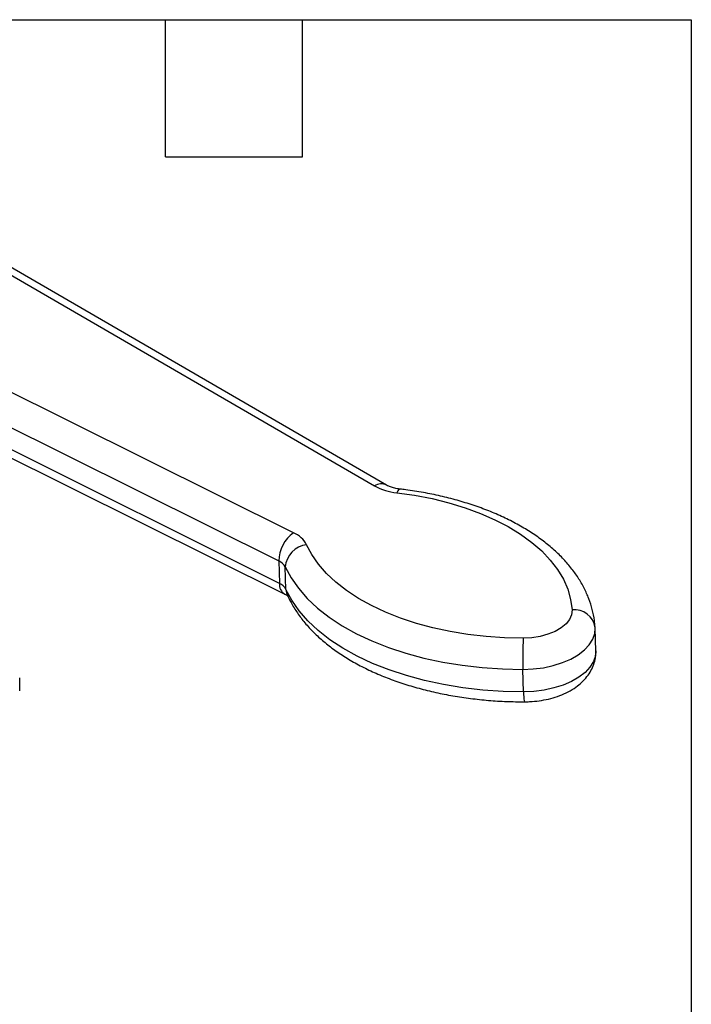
# Model space of a CAD drawing. Header units: inches. Extents: x 0.5 to 21.5, y 0.5 to 16.5.
# Tile 11 of 11: x 18.6 to 21.5, y 12.2 to 16.5. Entities that reach past the tile are written whole.
import ezdxf

# ---------------------------------------------------------------- set-up
doc = ezdxf.new("R2010")
doc.units = ezdxf.units.IN
doc.header["$LTSCALE"] = 2
doc.header["$MEASUREMENT"] = 0
doc.linetypes.add('SLD-Solid', pattern=[0])
doc.layers.add('TEXT', color=140, linetype='SLD-Solid', lineweight=25)

msp = doc.modelspace()

# ---------------------------------------------------------------- linework, layer by layer
for p, q in [((20.1667, 14.4654), (18.0891, 15.6696)), ((18.0391, 15.6651), (20.1149, 14.462)), ((19.7604, 14.2573), (17.5256, 15.3687)), ((17.4584, 15.2468), (19.6959, 14.1341)), ((19.6988, 14.036), (17.4613, 15.1487)), ((17.4853, 15.1017), (19.7219, 13.9894)), ((19.6959, 14.1341), (19.6988, 14.036)), ((19.7273, 14.0097), (19.7243, 14.1078)), ((21.0793, 13.8391), (21.0792, 13.8422)), ((21.0823, 13.741), (21.0793, 13.8391)), ((20.7664, 13.5619), (20.7635, 13.66))]:
    msp.add_line(p, q)
at = {"flags": 128}
for points in [[(20.2255, 14.4482), (20.2251, 14.4483), (20.2207, 14.4465), (20.2161, 14.4411), (20.2114, 14.4322)], [(20.2114, 14.4322), (20.2899, 14.421), (20.3662, 14.4063), (20.4399, 14.3881), (20.5105, 14.3667), (20.5776, 14.342), (20.6407, 14.3144), (20.6994, 14.2839), (20.7533, 14.2508), (20.8022, 14.2153), (20.8455, 14.1776), (20.8832, 14.1379), (20.9149, 14.0966), (20.9404, 14.0539), (20.9596, 14.01), (20.9723, 13.9653), (20.9784, 13.92)], [(20.7646, 13.7965), (20.6831, 13.7983), (20.6023, 13.8038), (20.5229, 13.8129), (20.4453, 13.8255), (20.37, 13.8416), (20.2974, 13.8612), (20.2282, 13.8839), (20.1627, 13.9098), (20.1013, 13.9386), (20.0445, 13.9702), (19.9926, 14.0043), (19.9459, 14.0407), (19.9048, 14.0792), (19.8696, 14.1196), (19.8404, 14.1615), (19.8174, 14.2047)], [(19.7243, 14.1078), (19.7495, 14.0604), (19.7816, 14.0144), (19.8203, 13.9701), (19.8654, 13.9278), (19.9165, 13.8879), (19.9735, 13.8504), (20.0358, 13.8158), (20.1032, 13.7842), (20.175, 13.7558), (20.251, 13.7309), (20.3306, 13.7094), (20.4132, 13.6917), (20.4984, 13.6779), (20.5855, 13.6679), (20.6741, 13.6619), (20.7635, 13.66)], [(20.7664, 13.5619), (20.677, 13.5639), (20.5884, 13.5698), (20.5013, 13.5798), (20.4161, 13.5937), (20.3335, 13.6114), (20.2539, 13.6328), (20.1779, 13.6578), (20.1061, 13.6861), (20.0387, 13.7178), (19.9764, 13.7524), (19.9195, 13.7898), (19.8683, 13.8298), (19.8232, 13.872), (19.7845, 13.9163), (19.7525, 13.9623), (19.7273, 14.0097)], [(19.7273, 14.0097), (19.7296, 13.9941), (19.7331, 13.9844)], [(20.9784, 13.92), (20.9763, 13.899), (20.9674, 13.8785), (20.9521, 13.859), (20.9307, 13.8413), (20.9041, 13.826), (20.8731, 13.8134), (20.8387, 13.8042), (20.8021, 13.7985), (20.7646, 13.7965)], [(20.7635, 13.66), (20.8089, 13.6619), (20.8536, 13.6675), (20.8965, 13.6768), (20.9367, 13.6895), (20.9733, 13.7053), (21.0055, 13.7239), (21.0325, 13.7448), (21.0538, 13.7676), (21.0689, 13.7918), (21.0774, 13.8169), (21.0793, 13.8391)], [(21.0823, 13.741), (21.0803, 13.7188), (21.0718, 13.6938), (21.0567, 13.6696), (21.0354, 13.6467), (21.0084, 13.6258), (20.9762, 13.6072), (20.9396, 13.5914), (20.8994, 13.5787), (20.8565, 13.5695), (20.8118, 13.5638), (20.7664, 13.5619)]]:
    msp.add_lwpolyline(points, dxfattribs=at)
for centre, radius, start, end in [((20.1438, 14.4186), 0.0522, 63.9931, 123.6153), ((20.2368, 14.6854), 0.2544, 241.3975, 264.2871), ((19.8474, 14.1333), 0.1515, 125.0194, 179.6895), ((19.7138, 14.1497), 0.1172, 27.9728, 66.5902), ((19.8288, 14.1006), 0.1047, 96.276, 176.0806), ((19.6726, 14.0803), 0.0586, 27.9728, 66.5902), ((19.7472, 14.031), 0.0487, 174.1357, 238.6898), ((19.6755, 13.9822), 0.0586, 27.9728, 66.5902), ((20.9898, 13.8306), 0.0902, 7.4324, 97.2391), ((22.529, 13.7143), 1.7663, 177.3302, 181.7618), ((17.5895, 13.5971), 0.9744, 359.1716, 0.8284), ((20.9373, 13.554), 0.1711, 177.3466, 192.0231)]:
    msp.add_arc(centre, radius, start, end)
for points, knots in [([(20.2255, 14.4482), (20.2215, 14.4488), (20.2099, 14.4503), (20.1926, 14.4544), (20.1765, 14.4602), (20.1697, 14.4638), (20.1667, 14.4654)], [0, 0, 0, 0, 0.157685, 0.46387, 0.762391, 1, 1, 1, 1]), ([(21.0791, 13.8445), (21.0783, 13.8543), (21.0761, 13.8803), (21.0677, 13.9222), (21.0527, 13.9695), (21.032, 14.0158), (21.0059, 14.061), (20.9743, 14.1047), (20.9373, 14.1469), (20.895, 14.1873), (20.8477, 14.2256), (20.7956, 14.2615), (20.7391, 14.2949), (20.6785, 14.3256), (20.6143, 14.3533), (20.5467, 14.3781), (20.4763, 14.3997), (20.4034, 14.4183), (20.3283, 14.4335), (20.2686, 14.4429), (20.234, 14.4472), (20.2255, 14.4482)], [0, 0, 0, 0, 0.031623, 0.084094, 0.13671, 0.189778, 0.243518, 0.298056, 0.353411, 0.409501, 0.466175, 0.523254, 0.580571, 0.637989, 0.695396, 0.752738, 0.809991, 0.867149, 0.924216, 0.981201, 1, 1, 1, 1]), ([(19.7219, 13.9894), (19.7239, 13.9884), (19.7295, 13.9855), (19.7345, 13.9815), (19.7348, 13.9811), (19.7349, 13.981)], [0, 0, 0, 0, 0.229711, 0.64844, 1, 1, 1, 1]), ([(19.733, 13.9844), (19.7373, 13.9754), (19.749, 13.9508), (19.7726, 13.9119), (19.805, 13.8682), (19.8428, 13.8263), (19.8859, 13.7862), (19.934, 13.7483), (19.9868, 13.7127), (20.0439, 13.6797), (20.1051, 13.6495), (20.1698, 13.6222), (20.2378, 13.5979), (20.3086, 13.5767), (20.3819, 13.5587), (20.4573, 13.5439), (20.5344, 13.5324), (20.6129, 13.5242), (20.6915, 13.5192), (20.7441, 13.5186), (20.77, 13.5183)], [0, 0, 0, 0, 0.031624, 0.08613, 0.141198, 0.197086, 0.253694, 0.310865, 0.368417, 0.426185, 0.484038, 0.541866, 0.599623, 0.657289, 0.71486, 0.772339, 0.829739, 0.887073, 0.944357, 1, 1, 1, 1]), ([(20.77, 13.5183), (20.7776, 13.5185), (20.7992, 13.5188), (20.8348, 13.5223), (20.8758, 13.53), (20.9154, 13.5415), (20.9529, 13.557), (20.9866, 13.5759), (21.0154, 13.5977), (21.0389, 13.6214), (21.0576, 13.6471), (21.0712, 13.6744), (21.08, 13.7037), (21.0828, 13.7281), (21.0822, 13.7426), (21.082, 13.7464)], [0, 0, 0, 0, 0.04852, 0.137287, 0.226573, 0.316812, 0.408497, 0.501925, 0.586812, 0.668324, 0.746063, 0.820697, 0.893251, 0.971607, 1, 1, 1, 1])]:
    msp.add_open_spline(points, degree=3, knots=knots)
for points in [[(18.5638, 13.6111), (18.5637, 13.616), (18.5633, 13.62), (18.5625, 13.6231)], [(18.5625, 13.5666), (18.5633, 13.5725), (18.5637, 13.578), (18.5638, 13.583)]]:
    msp.add_open_spline(points, degree=3)
at = {"layer": 'TEXT'}
for p, q in [((0.5, 16.5), (21.5, 16.5)), ((19.2, 15.9), (19.2, 16.5)), ((19.8, 15.9), (19.8, 16.5)), ((21.5, 16.5), (21.5, 0.5)), ((19.2, 15.9), (19.8, 15.9))]:
    msp.add_line(p, q, dxfattribs=at)

doc.saveas('drawing.dxf')
